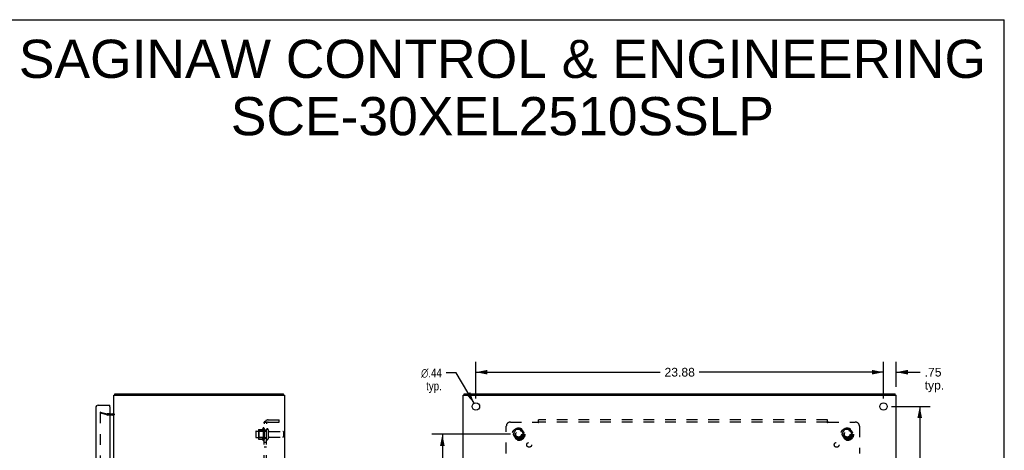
# Model space of a CAD drawing. Header units: inches. Extents: x 0 to 115, y 0 to 75.
# Tile 9 of 9: x 58 to 115, y 49 to 75. Entities that reach past the tile are written whole.
import ezdxf

# ---------------------------------------------------------------- set-up
doc = ezdxf.new("R2010")
doc.units = ezdxf.units.IN
doc.header["$LTSCALE"] = 6.344535
doc.header["$MEASUREMENT"] = 0
doc.linetypes.add('HIDDEN', pattern=[0.2, 0.1, -0.1])
doc.layers.get('0').update_dxf_attribs({"linetype": 'CONTINUOUS'})
for name, color, linetype in [('DEFAULT_2', 8, 'HIDDEN'), ('DIMENSIONS', 7, 'CONTINUOUS'), ('DOOR_ASSEMBLY', 7, 'CONTINUOUS'), ('SUBPANEL', 7, 'CONTINUOUS')]:
    doc.layers.add(name, color=color, linetype=linetype)
doc.styles.get("Standard").update_dxf_attribs({"font": 'arial.ttf'})
doc.styles.add('TEXTSTYLE_1', font='gdt', dxfattribs={"width": 0.8})
doc.dimstyles.new('DIMSTYLE_1', dxfattribs={"dimtxt": 0.50892, "dimasz": 0.67856, "dimexe": 0.09, "dimexo": 0.07, "dimgap": 0.0375, "dimtad": 0, "dimtih": 1, "dimtoh": 1, "dimzin": 4, "dimdsep": 46, "dimtxsty": 'Standard', "dimblk": '_FILLED', "dimblk1": '_FILLED', "dimblk2": '_FILLED', "dimcen": 0.09, "dimazin": 1, "dimtfac": 1, "dimtdec": 3, "dimtofl": 0, "dimtmove": 0, "dimatfit": 3, "dimldrblk": '_FILLED', "dimfxl": 0, "dimtolj": 1, "dimtzin": 4, "dimarcsym": 0})
doc.dimstyles.new('DIMSTYLE_2', dxfattribs={"dimtxt": 0.50892, "dimasz": 0.67856, "dimexe": 0.09, "dimexo": 0.07, "dimgap": 0.09, "dimtad": 0, "dimtih": 1, "dimtoh": 1, "dimzin": 4, "dimdsep": 46, "dimtxsty": 'Standard', "dimblk": '_FILLED', "dimblk1": '_FILLED', "dimblk2": '_FILLED', "dimcen": 0.09, "dimazin": 1, "dimtfac": 1, "dimtdec": 3, "dimtofl": 0, "dimtmove": 0, "dimatfit": 1, "dimldrblk": '_FILLED', "dimfxl": 0, "dimtolj": 1, "dimtzin": 4, "dimarcsym": 0})

# ---------------------------------------------------------------- blocks, each defined once
blk = doc.blocks.new('_FILLED')
at = {"color": 0, "linetype": 'ByBlock'}
blk.add_solid([(0, 0), (-1, 0.2), (-1, -0.2)], dxfattribs=at)
blk = doc.blocks.new('*D2')
at = {"layer": 'DIMENSIONS', "color": 2, "linetype": 'Continuous'}
for p, q in [((84.402, 52.448), (84.402, 54.596)), ((108.277, 52.448), (108.277, 54.596)), ((84.402, 53.985), (95.196, 53.985)), ((108.277, 53.985), (97.484, 53.985))]:
    blk.add_line(p, q, dxfattribs=at)
at = {"layer": 'DIMENSIONS', "color": 2, "linetype": 'Continuous', "xscale": 0.6785598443, "yscale": 0.6785598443, "zscale": 0.6785598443, "rotation": 180}
blk.add_blockref('_FILLED', (84.402, 53.985), dxfattribs=at)
at = {"layer": 'DIMENSIONS', "color": 2, "linetype": 'Continuous', "xscale": 0.6785598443, "yscale": 0.6785598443, "zscale": 0.6785598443}
blk.add_blockref('_FILLED', (108.277, 53.985), dxfattribs=at)
at = {"layer": 'DIMENSIONS', "color": 2, "linetype": 'Continuous', "insert": (96.34, 54.24), "char_height": 0.5089, "width": 1.77838, "attachment_point": 2, "line_spacing_factor": 0.9}
blk.add_mtext('23.88', dxfattribs=at)
blk = doc.blocks.new('*D3')
at = {"layer": 'DIMENSIONS', "color": 2, "linetype": 'Continuous'}
for p, q in [((108.752, 51.973), (111.011, 51.973)), ((110.4, 51.973), (110.4, 38.232)), ((110.4, 23.473), (110.4, 37.214)), ((108.752, 23.473), (111.011, 23.473))]:
    blk.add_line(p, q, dxfattribs=at)
at = {"layer": 'DIMENSIONS', "color": 2, "linetype": 'Continuous', "xscale": 0.6785598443, "yscale": 0.6785598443, "zscale": 0.6785598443}
for p, rotation in [((110.4, 51.973), 90), ((110.4, 23.473), 270)]:
    blk.add_blockref('_FILLED', p, dxfattribs=dict(at, rotation=rotation))
at = {"layer": 'DIMENSIONS', "color": 2, "linetype": 'Continuous', "insert": (110.4, 37.977), "char_height": 0.5089, "width": 1.77838, "attachment_point": 2, "line_spacing_factor": 0.9}
blk.add_mtext('28.50', dxfattribs=at)
blk = doc.blocks.new('*D11')
at = {"layer": 'DIMENSIONS', "color": 2, "linetype": 'Continuous'}
for p, q in [((108.277, 52.448), (108.277, 54.596)), ((109.027, 53.123), (109.027, 54.596)), ((108.277, 53.985), (106.92, 53.985)), ((109.027, 53.985), (110.435, 53.985))]:
    blk.add_line(p, q, dxfattribs=at)
at = {"layer": 'DIMENSIONS', "color": 2, "linetype": 'Continuous', "xscale": 0.6785598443, "yscale": 0.6785598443, "zscale": 0.6785598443}
blk.add_blockref('_FILLED', (108.277, 53.985), dxfattribs=at)
at = {"layer": 'DIMENSIONS', "color": 2, "linetype": 'Continuous', "xscale": 0.6785598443, "yscale": 0.6785598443, "zscale": 0.6785598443, "rotation": 180}
blk.add_blockref('_FILLED', (109.027, 53.985), dxfattribs=at)
at = {"layer": 'DIMENSIONS', "color": 2, "linetype": 'Continuous', "insert": (110.689, 54.24), "char_height": 0.5089, "width": 1.1446, "attachment_point": 1, "line_spacing_factor": 0.9}
blk.add_mtext('.75\\Ptyp.', dxfattribs=at)
blk = doc.blocks.new('*D12')
at = {"layer": 'DIMENSIONS', "color": 2, "linetype": 'Continuous'}
for p, q in [((83.252, 53.94), (82.658, 53.94)), ((84.292, 52.162), (83.252, 53.94))]:
    blk.add_line(p, q, dxfattribs=at)
at = {"layer": 'DIMENSIONS', "color": 2, "linetype": 'Continuous', "xscale": 0.6785598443, "yscale": 0.6785598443, "zscale": 0.6785598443, "rotation": 300.3120081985}
blk.add_blockref('_FILLED', (84.292, 52.162), dxfattribs=at)
at = {"layer": 'DIMENSIONS', "color": 2, "linetype": 'Continuous', "insert": (82.404, 54.195), "char_height": 0.50892, "width": 1.66613, "attachment_point": 3, "line_spacing_factor": 0.9, "style": 'TEXTSTYLE_1'}
blk.add_mtext('{\\fgdt;n}\\fArial;.44\\Ptyp.', dxfattribs=at)
blk = doc.blocks.new('*D13')
at = {"layer": 'DIMENSIONS', "color": 2, "linetype": 'Continuous'}
for p, q in [((86.427, 50.348), (81.826, 50.348)), ((82.437, 50.348), (82.437, 38.232)), ((82.437, 25.098), (82.437, 37.214)), ((86.427, 25.098), (81.826, 25.098))]:
    blk.add_line(p, q, dxfattribs=at)
at = {"layer": 'DIMENSIONS', "color": 2, "linetype": 'Continuous', "xscale": 0.6785598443, "yscale": 0.6785598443, "zscale": 0.6785598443}
for p, rotation in [((82.437, 50.348), 90), ((82.437, 25.098), 270)]:
    blk.add_blockref('_FILLED', p, dxfattribs=dict(at, rotation=rotation))
at = {"layer": 'DIMENSIONS', "color": 2, "linetype": 'Continuous', "insert": (82.437, 37.977), "char_height": 0.5089, "width": 1.77838, "attachment_point": 2, "line_spacing_factor": 0.9}
blk.add_mtext('25.25', dxfattribs=at)

msp = doc.modelspace()

# ---------------------------------------------------------------- linework, layer by layer
at = {"color": 7, "linetype": 'Continuous'}
for p, q in [((0, 74.642), (115.355, 74.642)), ((115.355, 0), (115.355, 74.642)), ((63.243, 52.68), (63.264, 52.659)), ((63.264, 52.648), (63.264, 52.723)), ((73.138, 52.648), (73.138, 52.723)), ((83.715, 52.648), (83.715, 52.723)), ((108.964, 52.648), (108.964, 52.723))]:
    msp.add_line(p, q, dxfattribs=at)
at = {"color": 3, "linetype": 'Continuous'}
for p, q in [((63.201, 22.798), (63.201, 52.648)), ((63.201, 52.648), (73.201, 52.648)), ((63.264, 52.723), (73.138, 52.723)), ((73.201, 22.798), (73.201, 52.648)), ((83.652, 22.798), (83.652, 52.648)), ((83.652, 52.648), (109.027, 52.648)), ((83.715, 52.723), (108.964, 52.723)), ((109.027, 22.798), (109.027, 52.648)), ((62.958, 51.548), (63.131, 51.548))]:
    msp.add_line(p, q, dxfattribs=at)
for points in [[(63.243, 52.68), (63.244, 52.681), (63.245, 52.682), (63.246, 52.684), (63.247, 52.686), (63.248, 52.688), (63.249, 52.69), (63.25, 52.692), (63.251, 52.695), (63.252, 52.697), (63.252, 52.699), (63.254, 52.706)], [(63.254, 52.706), (63.255, 52.708), (63.255, 52.71), (63.256, 52.712), (63.257, 52.714), (63.257, 52.716), (63.258, 52.717), (63.258, 52.718), (63.259, 52.719), (63.26, 52.72), (63.261, 52.721), (63.261, 52.722), (63.262, 52.722), (63.263, 52.722), (63.264, 52.723), (63.264, 52.723)]]:
    msp.add_lwpolyline(points, dxfattribs=at)
for centre in [(84.402, 51.973), (108.277, 51.973)]:
    msp.add_circle(centre, 0.219, dxfattribs=at)
for centre, radius, start, end in [((63.346, 52.578), 0.145, 135.39862, 151.13148), ((63.131, 51.618), 0.07, 270, 360)]:
    msp.add_arc(centre, radius, start, end, dxfattribs=at)
at = {"layer": 'DEFAULT_2', "color": 8, "linetype": 'HIDDEN'}
for p, q in [((62.408, 51.652), (62.389, 51.58)), ((62.389, 51.633), (62.389, 51.632)), ((62.389, 51.632), (62.389, 23.814)), ((62.773, 51.477), (62.389, 51.58)), ((62.403, 51.647), (62.403, 51.647)), ((62.408, 51.652), (62.793, 51.549)), ((62.958, 51.548), (62.803, 51.548)), ((63.131, 51.473), (62.803, 51.473)), ((71.501, 50.501), (71.501, 50.195)), ((71.531, 50.531), (72.126, 50.531)), ((71.665, 50.603), (71.665, 50.092)), ((71.685, 50.531), (71.665, 50.551)), ((71.676, 50.625), (71.904, 50.625)), ((71.685, 50.531), (71.685, 50.164)), ((71.981, 50.531), (71.685, 50.531)), ((71.931, 50.704), (71.931, 49.992)), ((71.981, 50.531), (72.001, 50.551)), ((71.981, 50.531), (71.981, 50.164)), ((72.001, 50.682), (72.001, 50.014)), ((72.126, 50.083), (72.126, 50.612)), ((72.232, 50.612), (72.232, 50.083)), ((72.295, 50.514), (73.096, 50.514)), ((72.295, 50.182), (73.096, 50.182)), ((73.126, 50.484), (73.126, 50.212)), ((86.739, 50.62), (86.585, 50.353)), ((86.585, 50.343), (86.739, 50.075)), ((87.057, 50.625), (86.748, 50.625)), ((87.22, 50.353), (87.066, 50.62)), ((87.066, 50.075), (87.22, 50.343)), ((105.989, 50.62), (105.835, 50.353)), ((105.835, 50.343), (105.989, 50.075)), ((106.307, 50.625), (105.998, 50.625)), ((106.47, 50.353), (106.316, 50.62)), ((106.316, 50.075), (106.47, 50.343)), ((71.531, 50.165), (72.126, 50.165)), ((71.685, 50.164), (71.665, 50.144)), ((71.676, 50.07), (71.904, 50.07)), ((71.981, 50.164), (71.685, 50.164)), ((71.981, 50.164), (72.001, 50.144)), ((87.057, 50.07), (86.748, 50.07)), ((106.307, 50.07), (105.998, 50.07))]:
    msp.add_line(p, q, dxfattribs=at)
for points in [[(62.403, 51.647), (62.401, 51.646), (62.4, 51.646), (62.398, 51.646), (62.397, 51.645), (62.396, 51.644), (62.395, 51.643), (62.393, 51.642), (62.392, 51.641), (62.392, 51.64), (62.391, 51.639), (62.39, 51.637), (62.39, 51.636), (62.389, 51.635), (62.389, 51.633)], [(62.407, 51.646), (62.406, 51.646), (62.404, 51.647), (62.403, 51.647)]]:
    msp.add_lwpolyline(points, dxfattribs=at)
for centre, radius in [((86.902, 50.348), 0.372), ((86.902, 50.348), 0.356), ((86.902, 50.348), 0.318), ((86.902, 50.348), 0.204), ((86.902, 50.348), 0.183), ((86.902, 50.348), 0.183), ((86.902, 50.348), 0.166), ((106.152, 50.348), 0.372), ((106.152, 50.348), 0.356), ((106.152, 50.348), 0.318), ((106.152, 50.348), 0.204), ((106.152, 50.348), 0.183), ((106.152, 50.348), 0.183), ((106.152, 50.348), 0.166)]:
    msp.add_circle(centre, radius, dxfattribs=at)
for centre, radius, start, end in [((62.803, 51.588), 0.115, 255, 270), ((62.803, 51.588), 0.04, 255, 270), ((63.131, 51.618), 0.145, 270, 321.24508), ((71.531, 50.501), 0.03, 90, 180), ((71.531, 50.195), 0.03, 180, 270), ((71.807, 50.603), 0.141, 174.79195, 180), ((71.676, 50.615), 0.01, 90, 174.80617), ((71.885, 50.635), 0.01, 270, 336.03207), ((72.532, 50.348), 0.698, 149.33687, 156.03207), ((71.963, 50.682), 0.0384, 0, 145.55034), ((72.179, 50.612), 0.053, 0, 180), ((72.295, 50.576), 0.0625, 180, 270), ((72.295, 50.119), 0.0625, 90, 180), ((73.096, 50.484), 0.03, 0, 90), ((73.096, 50.212), 0.03, 270, 360), ((86.594, 50.348), 0.01, 150.01268, 209.98829), ((86.748, 50.615), 0.01, 90.01235, 149.98915), ((87.057, 50.615), 0.01, 30.01204, 89.98872), ((87.211, 50.348), 0.01, 330.01268, 29.98829), ((105.844, 50.348), 0.01, 150.01268, 209.98829), ((105.998, 50.615), 0.01, 90.01235, 149.98915), ((106.307, 50.615), 0.01, 30.01204, 89.98872), ((106.461, 50.348), 0.01, 330.01268, 29.98829), ((71.807, 50.092), 0.141, 180, 185.20805), ((71.676, 50.08), 0.01, 185.19383, 270), ((71.885, 50.06), 0.01, 23.96793, 90), ((72.532, 50.348), 0.698, 203.96793, 210.66313), ((71.963, 50.014), 0.0384, 214.44966, 360), ((72.179, 50.083), 0.053, 180, 360), ((86.748, 50.08), 0.01, 210.01204, 269.98872), ((87.057, 50.08), 0.01, 270.01235, 329.98915), ((105.998, 50.08), 0.01, 210.01204, 269.98872), ((106.307, 50.08), 0.01, 270.01235, 329.98915)]:
    msp.add_arc(centre, radius, start, end, dxfattribs=at)
at = {"layer": 'DOOR_ASSEMBLY', "color": 3, "linetype": 'Continuous'}
for p, q in [((62.278, 52.048), (62.958, 52.048)), ((62.958, 51.958), (62.958, 23.488)), ((62.133, 51.903), (62.133, 23.543))]:
    msp.add_line(p, q, dxfattribs=at)
at = {"layer": 'DOOR_ASSEMBLY', "color": 7, "linetype": 'Continuous'}
for q in [(62.943, 51.973), (62.958, 52.048)]:
    msp.add_line((62.958, 51.973), q, dxfattribs=at)
at = {"layer": 'DOOR_ASSEMBLY', "color": 3, "linetype": 'Continuous'}
for centre, radius, start, end in [((62.278, 51.903), 0.145, 90, 180), ((62.943, 51.958), 0.015, 0, 90)]:
    msp.add_arc(centre, radius, start, end, dxfattribs=at)
at = {"layer": 'SUBPANEL', "color": 8, "linetype": 'HIDDEN'}
for p, q in [((72.001, 24.379), (72.001, 51.066)), ((72.126, 51.066), (72.001, 51.066)), ((72.055, 51.105), (72.152, 51.026)), ((72.126, 24.379), (72.126, 51.066)), ((72.238, 51.191), (72.876, 51.191)), ((72.238, 51.066), (72.876, 51.066)), ((72.876, 51.066), (72.876, 51.191)), ((86.184, 49.227), (86.184, 50.816)), ((86.434, 51.066), (88.023, 51.066)), ((88.059, 51.026), (88.059, 51.191)), ((104.996, 51.191), (88.059, 51.191)), ((104.996, 51.066), (88.059, 51.066)), ((104.996, 51.026), (104.996, 51.191)), ((105.032, 51.066), (106.621, 51.066)), ((106.871, 50.816), (106.871, 49.227)), ((72.126, 50.598), (72.001, 50.598)), ((72.126, 50.098), (72.001, 50.098)), ((72.126, 49.869), (72.001, 49.869)), ((72.126, 49.588), (72.001, 49.588))]:
    msp.add_line(p, q, dxfattribs=at)
for points in [[(72.024, 51.086), (72.021, 51.085), (72.018, 51.084), (72.015, 51.083), (72.013, 51.081), (72.01, 51.08), (72.008, 51.078), (72.006, 51.076), (72.005, 51.075), (72.004, 51.073), (72.003, 51.072), (72.002, 51.07), (72.002, 51.069), (72.001, 51.068), (72.001, 51.066)], [(72.055, 51.105), (72.054, 51.103), (72.052, 51.102), (72.05, 51.1), (72.047, 51.098), (72.045, 51.097), (72.042, 51.095), (72.039, 51.093), (72.036, 51.092), (72.033, 51.091), (72.03, 51.089), (72.024, 51.086)], [(72.07, 51.066), (72.069, 51.066), (72.069, 51.066), (72.068, 51.066), (72.068, 51.066), (72.068, 51.066), (72.067, 51.067), (72.067, 51.067), (72.067, 51.067), (72.067, 51.067), (72.067, 51.067)], [(72.067, 51.067), (72.067, 51.067), (72.067, 51.067), (72.067, 51.067), (72.067, 51.066), (72.068, 51.066), (72.068, 51.066), (72.068, 51.066), (72.069, 51.066), (72.069, 51.066), (72.07, 51.066), (72.071, 51.066), (72.071, 51.066), (72.072, 51.066), (72.072, 51.066), (72.073, 51.066), (72.074, 51.065), (72.074, 51.065), (72.075, 51.065), (72.075, 51.065), (72.076, 51.065), (72.077, 51.065), (72.078, 51.065), (72.078, 51.064), (72.079, 51.064), (72.08, 51.064), (72.08, 51.064), (72.081, 51.064), (72.082, 51.064), (72.083, 51.063), (72.083, 51.063), (72.084, 51.063), (72.085, 51.063), (72.086, 51.062), (72.087, 51.062), (72.087, 51.062), (72.088, 51.062), (72.089, 51.062), (72.09, 51.061), (72.091, 51.061), (72.092, 51.061), (72.092, 51.061), (72.093, 51.06), (72.094, 51.06), (72.095, 51.06), (72.096, 51.059), (72.097, 51.059), (72.098, 51.059), (72.098, 51.058), (72.099, 51.058), (72.1, 51.058), (72.101, 51.057), (72.102, 51.057), (72.103, 51.057), (72.104, 51.056), (72.105, 51.056), (72.106, 51.056), (72.107, 51.055), (72.108, 51.055), (72.109, 51.054), (72.11, 51.054), (72.111, 51.054), (72.111, 51.053), (72.112, 51.053), (72.113, 51.053), (72.114, 51.052), (72.115, 51.052), (72.115, 51.051), (72.116, 51.051), (72.117, 51.051), (72.118, 51.05), (72.118, 51.05), (72.119, 51.05), (72.12, 51.049), (72.121, 51.049), (72.121, 51.049), (72.122, 51.048), (72.123, 51.048), (72.123, 51.048), (72.124, 51.047), (72.125, 51.047), (72.125, 51.047), (72.126, 51.046), (72.126, 51.046), (72.127, 51.046), (72.127, 51.045), (72.128, 51.045), (72.128, 51.045), (72.129, 51.045), (72.129, 51.044), (72.13, 51.044), (72.13, 51.044), (72.13, 51.044), (72.13, 51.044)], [(72.141, 51.042), (72.14, 51.044), (72.138, 51.046), (72.136, 51.048), (72.134, 51.05), (72.133, 51.052), (72.131, 51.054), (72.13, 51.056), (72.129, 51.058), (72.128, 51.06), (72.127, 51.062), (72.127, 51.064), (72.127, 51.065), (72.126, 51.066)], [(72.13, 51.044), (72.13, 51.043), (72.13, 51.043), (72.13, 51.043), (72.13, 51.044), (72.13, 51.044), (72.13, 51.044), (72.13, 51.044), (72.129, 51.044), (72.129, 51.044), (72.129, 51.045), (72.128, 51.045), (72.128, 51.045), (72.128, 51.046), (72.127, 51.046), (72.127, 51.046)], [(72.152, 51.026), (72.152, 51.026), (72.152, 51.027), (72.152, 51.027), (72.152, 51.028), (72.152, 51.029), (72.152, 51.03), (72.151, 51.031), (72.15, 51.032), (72.149, 51.033), (72.148, 51.035), (72.147, 51.036), (72.146, 51.037), (72.144, 51.039), (72.141, 51.042)], [(88.034, 51.078), (88.033, 51.076), (88.031, 51.075), (88.03, 51.073), (88.028, 51.072), (88.027, 51.07), (88.026, 51.069), (88.024, 51.068), (88.023, 51.066)], [(88.033, 51.052), (88.032, 51.054), (88.031, 51.056), (88.029, 51.058), (88.028, 51.06), (88.027, 51.062), (88.026, 51.064), (88.024, 51.065), (88.023, 51.066)], [(88.059, 51.026), (88.057, 51.026), (88.056, 51.027), (88.054, 51.027), (88.053, 51.028), (88.052, 51.029), (88.05, 51.03), (88.049, 51.031), (88.048, 51.032), (88.046, 51.033), (88.045, 51.035), (88.044, 51.036), (88.043, 51.037), (88.042, 51.039), (88.04, 51.041), (88.039, 51.042), (88.038, 51.044), (88.037, 51.046), (88.036, 51.048), (88.033, 51.052)], [(88.042, 51.085), (88.038, 51.081), (88.034, 51.078)], [(88.059, 51.105), (88.057, 51.103), (88.056, 51.102), (88.055, 51.1), (88.054, 51.098), (88.052, 51.097), (88.051, 51.095), (88.05, 51.093), (88.048, 51.092), (88.047, 51.091), (88.046, 51.089), (88.044, 51.088), (88.043, 51.086), (88.042, 51.085)], [(104.996, 51.105), (104.997, 51.103), (104.999, 51.102), (105, 51.1), (105.001, 51.098), (105.003, 51.097), (105.004, 51.095), (105.005, 51.093), (105.007, 51.092), (105.008, 51.091), (105.009, 51.089), (105.011, 51.088), (105.012, 51.086), (105.013, 51.085), (105.019, 51.08)], [(104.996, 51.026), (104.998, 51.026), (104.999, 51.027), (105.001, 51.027), (105.002, 51.028), (105.003, 51.029), (105.004, 51.03), (105.006, 51.031), (105.007, 51.032), (105.008, 51.033), (105.01, 51.035), (105.011, 51.036), (105.012, 51.037), (105.013, 51.039), (105.014, 51.041), (105.016, 51.042), (105.017, 51.044), (105.018, 51.046), (105.019, 51.048)], [(105.019, 51.08), (105.02, 51.078), (105.022, 51.076), (105.024, 51.075), (105.025, 51.073), (105.027, 51.072), (105.028, 51.07), (105.029, 51.069), (105.031, 51.068), (105.032, 51.066)], [(105.019, 51.048), (105.022, 51.052), (105.023, 51.054), (105.024, 51.056), (105.025, 51.058), (105.027, 51.06), (105.028, 51.062), (105.029, 51.064), (105.03, 51.065), (105.032, 51.066)]]:
    msp.add_lwpolyline(points, dxfattribs=at)
for centre, radius in [((86.902, 50.348), 0.25), ((106.152, 50.348), 0.25), ((87.521, 49.729), 0.141), ((105.534, 49.729), 0.141)]:
    msp.add_circle(centre, radius, dxfattribs=at)
for centre, radius, start, end in [((72.238, 50.954), 0.237, 90, 180), ((72.238, 50.954), 0.112, 90, 180), ((86.434, 50.816), 0.25, 90, 180), ((106.621, 50.816), 0.25, 0, 90)]:
    msp.add_arc(centre, radius, start, end, dxfattribs=at)

# ---------------------------------------------------------------- texts
at = {"layer": 'DIMENSIONS', "color": 2, "linetype": 'Continuous', "insert": (85.955, 73.468), "char_height": 2.23925, "width": 56.55557, "attachment_point": 2, "line_spacing_factor": 0.9}
msp.add_mtext('SAGINAW CONTROL & ENGINEERING\\PSCE-30XEL2510SSLP', dxfattribs=at)

# ---------------------------------------------------------------- dimensions: what is measured, and where the dimension line sits
at = {"layer": 'DIMENSIONS', "color": 2, "linetype": 'Continuous'}
dim = msp.add_linear_dim(base=(108.277429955, 53.98540529), p1=(84.402429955, 52.377701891), p2=(108.277429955, 52.377701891), dimstyle='DIMSTYLE_1', dxfattribs=at)
dim.commit()
dim.dimension.update_dxf_attribs({"geometry": '*D2', "text_midpoint": (96.332229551, 53.982566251), "dimtype": 160})
dim = msp.add_linear_dim(base=(108.277, 53.985), p1=(109.027, 53.053), p2=(108.277, 52.378), angle=180, text='<>\\Ptyp.', dimstyle='DIMSTYLE_1', dxfattribs=at)
dim.commit()
dim.dimension.update_dxf_attribs({"geometry": '*D11', "text_midpoint": (111.262, 53.604), "dimtype": 160})
dim = msp.add_diameter_dim_2p(p1=(84.292, 52.162), p2=(84.513, 51.784), text='%%c<>\\Ptyp.', dimstyle='DIMSTYLE_2', override={"dimpost": '<>'}, dxfattribs=at)
dim.commit()
dim.dimension.update_dxf_attribs({"geometry": '*D12', "text_midpoint": (81.571, 53.558), "dimtype": 163})
for base, p1, p2, angle, picture, middle in [((110.4, 51.973), (108.682, 23.473), (108.682, 51.973), 90, '*D3', (110.393, 37.72)), ((82.437, 25.098), (86.497, 50.348), (86.497, 25.098), 270, '*D13', (82.432, 37.72))]:
    dim = msp.add_linear_dim(base=base, p1=p1, p2=p2, angle=angle, dimstyle='DIMSTYLE_1', dxfattribs=at)
    dim.commit()
    dim.dimension.update_dxf_attribs({"geometry": picture, "text_midpoint": middle, "dimtype": 160})

doc.saveas('drawing.dxf')
